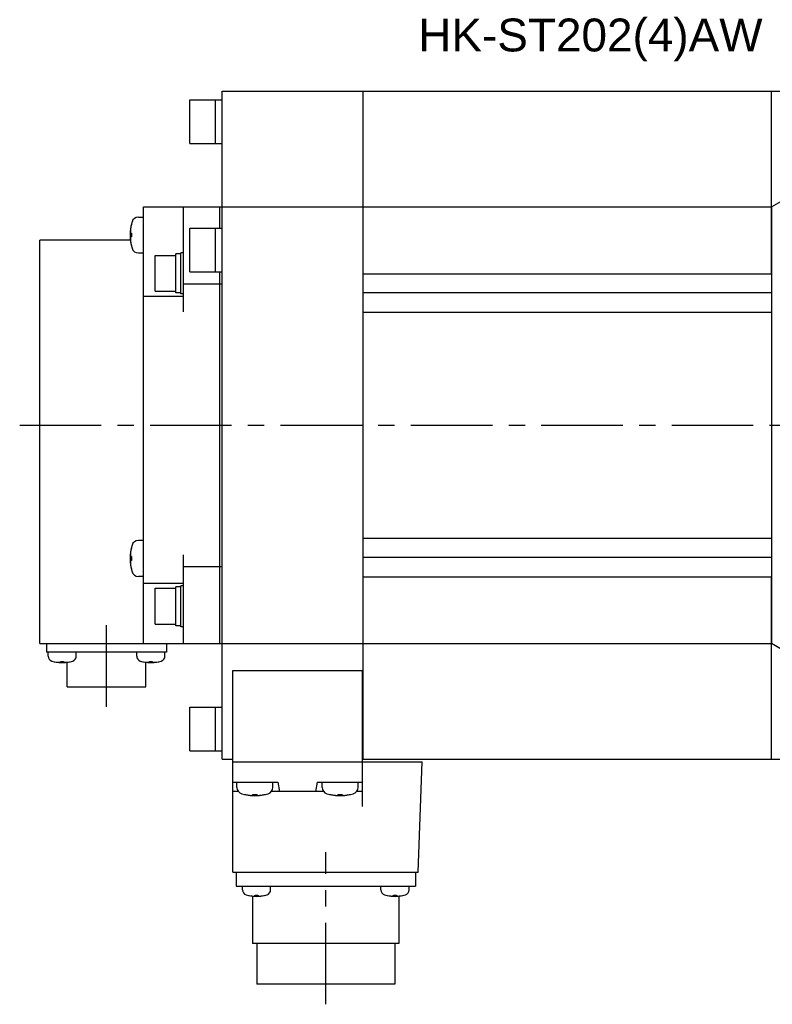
# Model space of a CAD drawing. Header units: millimetres. Extents: x 110 to 842, y 448 to 647.
# Tile 2 of 4: x 392 to 539, y 448 to 640. Entities that reach past the tile are written whole.
import ezdxf

# ---------------------------------------------------------------- set-up
doc = ezdxf.new("R2010")
doc.units = ezdxf.units.MM
doc.linetypes.add('CENTER', pattern=[50.8, 31.75, -6.35, 6.35, -6.35])
doc.layers.add('CTR', color=2, linetype='CENTER')
doc.layers.add('TEXT', color=5, linetype='Continuous')
doc.styles.get("Standard").update_dxf_attribs({"font": 'arial.ttf'})

msp = doc.modelspace()

# ---------------------------------------------------------------- linework, layer by layer
for p, q in [((431.65, 495.87), (431.65, 625.87)), ((431.65, 625.87), (555.65, 625.87)), ((459.15, 495.87), (459.15, 625.87)), ((538.65, 590.37), (538.65, 625.87)), ((425.35, 615.73), (425.35, 624.23)), ((425.35, 624.23), (431.65, 624.23)), ((430.35, 615.73), (430.35, 624.23)), ((425.35, 615.73), (431.65, 615.73)), ((538.65, 603.37), (543.65, 606.26)), ((416.35, 518.37), (416.35, 603.37)), ((416.35, 603.37), (538.65, 603.37)), ((424.15, 582.94), (424.15, 603.37)), ((431.15, 603.37), (431.15, 599.24)), ((538.65, 603.37), (538.65, 518.37)), ((413.99, 599.95), (413.99, 599.91)), ((415.37, 601.4), (416.35, 601.4)), ((413.85, 598.27), (413.99, 598.27)), ((413.99, 598.27), (413.99, 597.53)), ((425.35, 590.74), (425.35, 599.24)), ((425.35, 599.24), (431.65, 599.24)), ((430.35, 590.74), (430.35, 599.24)), ((396.15, 518.37), (396.15, 596.87)), ((413.81, 596.87), (396.15, 596.87)), ((413.99, 597.53), (413.85, 597.53)), ((413.99, 595.88), (413.99, 595.85)), ((415.37, 594.4), (416.35, 594.4)), ((422.65, 586.64), (422.65, 594.24)), ((423.65, 594.24), (422.65, 594.24)), ((423.65, 586.44), (423.65, 594.44)), ((424.15, 594.44), (423.65, 594.44)), ((418.65, 586.94), (418.65, 593.94)), ((418.65, 593.94), (422.65, 593.94)), ((425.35, 590.74), (431.65, 590.74)), ((431.15, 590.74), (431.15, 518.37)), ((459.15, 590.37), (538.65, 590.37)), ((418.65, 586.94), (422.65, 586.94)), ((423.65, 586.64), (422.65, 586.64)), ((424.15, 588.37), (431.65, 588.37)), ((538.65, 586.62), (459.15, 586.62)), ((424.15, 585.94), (416.35, 585.94)), ((424.15, 586.44), (423.65, 586.44)), ((459.15, 582.87), (538.65, 582.87)), ((538.65, 582.87), (538.65, 538.87)), ((459.15, 538.87), (538.65, 538.87)), ((413.99, 536.99), (413.99, 536.96)), ((416.35, 538.44), (415.37, 538.44)), ((413.85, 535.31), (413.99, 535.31)), ((413.99, 535.31), (413.99, 534.57)), ((424.15, 518.37), (424.15, 535.65)), ((538.65, 535.12), (459.15, 535.12)), ((413.99, 534.57), (413.85, 534.57)), ((413.99, 532.93), (413.99, 532.89)), ((424.15, 533.37), (431.65, 533.37)), ((416.35, 531.44), (415.37, 531.44)), ((459.15, 531.37), (538.65, 531.37)), ((538.65, 495.87), (538.65, 531.37)), ((416.35, 530.13), (424.15, 530.13)), ((418.65, 522.13), (418.65, 529.13)), ((418.65, 529.13), (422.65, 529.13)), ((422.65, 521.83), (422.65, 529.43)), ((423.65, 529.43), (422.65, 529.43)), ((423.65, 521.63), (423.65, 529.63)), ((424.15, 529.63), (423.65, 529.63)), ((418.65, 522.13), (422.65, 522.13)), ((423.65, 521.83), (422.65, 521.83)), ((424.15, 521.63), (423.65, 521.63)), ((396.15, 518.37), (538.65, 518.37)), ((397.45, 518.37), (397.45, 516.67)), ((420.85, 518.37), (420.85, 516.67)), ((543.65, 515.48), (538.65, 518.37)), ((420.85, 516.67), (397.45, 516.67)), ((397.77, 515.93), (397.77, 516.67)), ((403.27, 515.93), (403.27, 516.67)), ((415.03, 515.93), (415.03, 516.67)), ((420.53, 515.93), (420.53, 516.67)), ((398.77, 514.89), (398.79, 514.89)), ((400.24, 514.77), (400.24, 514.89)), ((400.24, 514.89), (400.8, 514.89)), ((400.8, 514.89), (400.8, 514.77)), ((401.5, 509.97), (401.5, 514.75)), ((402.25, 514.89), (402.27, 514.89)), ((416.03, 514.89), (416.05, 514.89)), ((416.8, 509.97), (416.8, 514.75)), ((417.5, 514.77), (417.5, 514.89)), ((417.5, 514.89), (418.06, 514.89)), ((418.06, 514.89), (418.06, 514.77)), ((419.51, 514.89), (419.53, 514.89)), ((433.75, 473.87), (433.75, 513.13)), ((433.75, 513.13), (458.95, 513.13)), ((458.95, 513.13), (458.95, 486.68)), ((401.5, 509.97), (416.8, 509.97)), ((425.35, 497.51), (425.35, 506.01)), ((425.35, 506.01), (431.65, 506.01)), ((430.35, 497.51), (430.35, 506.01)), ((425.35, 497.51), (431.65, 497.51)), ((431.65, 495.87), (433.75, 495.87)), ((433.75, 495.37), (470.65, 495.37)), ((458.95, 495.87), (555.65, 495.87)), ((469.85, 473.87), (470.65, 495.37)), ((433.75, 491.37), (442.55, 491.37)), ((434.55, 490.39), (434.55, 491.37)), ((441.55, 490.39), (441.55, 491.37)), ((442.55, 491.37), (442.87, 489.57)), ((450.15, 491.37), (449.83, 489.57)), ((450.15, 491.37), (458.95, 491.37)), ((451.15, 490.39), (451.15, 491.37)), ((458.15, 490.39), (458.15, 491.37)), ((434.85, 489.57), (433.75, 489.57)), ((436, 489.01), (436.04, 489.01)), ((437.68, 488.87), (437.68, 489.01)), ((437.68, 489.01), (438.42, 489.01)), ((438.42, 489.01), (438.42, 488.87)), ((440.07, 489.01), (440.1, 489.01)), ((451.45, 489.57), (441.26, 489.57)), ((452.6, 489.01), (452.64, 489.01)), ((454.28, 488.87), (454.28, 489.01)), ((454.28, 489.01), (455.02, 489.01)), ((455.02, 489.01), (455.02, 488.87)), ((456.67, 489.01), (456.7, 489.01)), ((458.95, 489.57), (457.86, 489.57)), ((433.75, 473.87), (469.85, 473.87)), ((434.4, 473.87), (434.4, 471.17)), ((469.3, 473.87), (469.3, 471.17)), ((434.4, 471.17), (469.3, 471.17)), ((435.62, 470.43), (435.62, 471.17)), ((441.12, 470.43), (441.12, 471.17)), ((462.59, 470.43), (462.59, 471.17)), ((468.09, 470.43), (468.09, 471.17)), ((436.62, 469.39), (436.64, 469.39)), ((437.6, 469.21), (437.6, 459.97)), ((438.09, 469.27), (438.09, 469.39)), ((438.09, 469.39), (438.65, 469.39)), ((438.65, 469.39), (438.65, 469.27)), ((440.09, 469.39), (440.12, 469.39)), ((463.59, 469.39), (463.61, 469.39)), ((465.06, 469.39), (465.62, 469.39)), ((465.06, 469.27), (465.06, 469.39)), ((465.62, 469.39), (465.62, 469.27)), ((466.1, 469.21), (466.1, 459.97)), ((467.06, 469.39), (467.09, 469.39)), ((466.1, 459.97), (437.6, 459.97)), ((438.4, 459.97), (438.4, 452.07)), ((465.3, 459.97), (465.3, 452.07)), ((465.3, 452.07), (438.4, 452.07))]:
    msp.add_line(p, q)
for centre, radius, start, end in [((422.75, 597.9), 9, 163.3985, 196.6015), ((422.75, 597.9), 8.99, 167.0426, 171.8394), ((415.37, 600.1), 1.3, 90, 163.3985), ((422.75, 597.9), 8.99, 188.1606, 192.9574), ((415.37, 595.7), 1.3, 196.6015, 270), ((422.75, 534.94), 9, 163.3985, 196.6015), ((422.75, 534.94), 8.99, 167.0426, 171.8394), ((415.37, 537.14), 1.3, 90, 163.3985), ((422.75, 534.94), 8.99, 188.1606, 192.9574), ((415.37, 532.74), 1.3, 196.6015, 270), ((398.77, 515.93), 1, 180, 253.0422), ((402.27, 515.93), 1, 286.9578, 0), ((416.03, 515.93), 1, 180, 253.0422), ((419.53, 515.93), 1, 286.9578, 0), ((400.52, 521.67), 7, 253.0422, 286.9578), ((400.52, 521.67), 6.99, 255.7013, 260.3879), ((400.52, 521.67), 6.99, 279.6121, 284.2987), ((417.78, 521.67), 7, 253.0422, 286.9578), ((417.78, 521.67), 6.99, 255.7013, 260.3879), ((417.78, 521.67), 6.99, 279.6121, 284.2987), ((435.85, 490.39), 1.3, 180, 253.3985), ((438.05, 497.77), 9, 253.3985, 286.6015), ((438.05, 497.77), 8.99, 257.0426, 261.8394), ((438.05, 497.77), 8.99, 278.1606, 282.9574), ((440.25, 490.39), 1.3, 286.6015, 0), ((452.45, 490.39), 1.3, 180, 253.3985), ((454.65, 497.77), 9, 253.3985, 286.6015), ((454.65, 497.77), 8.99, 257.0426, 261.8394), ((454.65, 497.77), 8.99, 278.1606, 282.9574), ((456.85, 490.39), 1.3, 286.6015, 0), ((436.62, 470.43), 1, 180, 253.0422), ((440.12, 470.43), 1, 286.9578, 0), ((463.59, 470.43), 1, 180, 253.0422), ((467.09, 470.43), 1, 286.9578, 0), ((438.37, 476.17), 7, 253.0422, 286.9578), ((438.37, 476.17), 6.99, 255.7013, 260.3879), ((438.37, 476.17), 6.99, 279.6121, 284.2987), ((465.34, 476.17), 7, 253.0422, 286.9578), ((465.34, 476.17), 6.99, 255.7013, 260.3879), ((465.34, 476.17), 6.99, 279.6121, 284.2987)]:
    msp.add_arc(centre, radius, start, end)
for points, knots in [([(413.85, 599.17), (413.85, 599.16), (413.85, 599.15), (413.85, 599.13), (413.84, 599.11), (413.84, 599.1), (413.84, 599.1), (413.84, 599.09), (413.84, 599.09), (413.84, 599.09), (413.84, 599.08), (413.84, 599.07), (413.84, 599.06), (413.84, 599.04), (413.83, 599.02), (413.83, 599), (413.83, 598.99), (413.83, 598.99), (413.83, 598.98), (413.83, 598.98), (413.83, 598.98), (413.83, 598.97), (413.83, 598.96), (413.83, 598.95), (413.83, 598.93), (413.83, 598.92), (413.83, 598.92), (413.82, 598.91), (413.82, 598.91), (413.82, 598.9), (413.82, 598.9), (413.82, 598.9), (413.82, 598.9), (413.82, 598.89), (413.82, 598.88), (413.82, 598.87), (413.82, 598.86), (413.82, 598.84), (413.82, 598.82), (413.82, 598.81), (413.82, 598.8), (413.82, 598.8), (413.82, 598.79), (413.82, 598.79), (413.82, 598.79), (413.82, 598.78), (413.81, 598.77), (413.81, 598.75), (413.81, 598.74), (413.81, 598.73), (413.81, 598.72), (413.81, 598.72), (413.81, 598.72), (413.81, 598.71), (413.81, 598.71), (413.81, 598.7), (413.81, 598.69), (413.81, 598.68), (413.81, 598.66), (413.81, 598.63), (413.81, 598.61), (413.81, 598.6)], [0, 0, 0, 0, 0.0625, 0.09375, 0.125, 0.140625, 0.15625, 0.164062, 0.167969, 0.171875, 0.179688, 0.1875, 0.21875, 0.25, 0.28125, 0.3125, 0.320312, 0.328125, 0.332031, 0.335938, 0.34375, 0.359375, 0.375, 0.40625, 0.4375, 0.453125, 0.46875, 0.484375, 0.492188, 0.496094, 0.5, 0.503906, 0.507812, 0.515625, 0.53125, 0.546875, 0.5625, 0.59375, 0.625, 0.640625, 0.65625, 0.664062, 0.667969, 0.671875, 0.679688, 0.6875, 0.71875, 0.75, 0.78125, 0.796875, 0.8125, 0.820312, 0.828125, 0.832031, 0.835938, 0.84375, 0.859375, 0.875, 0.90625, 0.9375, 1, 1, 1, 1]), ([(413.81, 598.6), (413.81, 598.59), (413.81, 598.58), (413.81, 598.57), (413.81, 598.56), (413.81, 598.55), (413.81, 598.55), (413.81, 598.55), (413.81, 598.54), (413.81, 598.53), (413.81, 598.52), (413.81, 598.51), (413.81, 598.5), (413.82, 598.49), (413.82, 598.49), (413.82, 598.48), (413.82, 598.48), (413.82, 598.47), (413.82, 598.47), (413.82, 598.46), (413.82, 598.45), (413.82, 598.45), (413.82, 598.44), (413.82, 598.44), (413.82, 598.44), (413.82, 598.43), (413.82, 598.43), (413.82, 598.42), (413.83, 598.41), (413.83, 598.4), (413.83, 598.39), (413.83, 598.38), (413.83, 598.38), (413.83, 598.38), (413.83, 598.37), (413.83, 598.36), (413.83, 598.36), (413.84, 598.35), (413.84, 598.34), (413.84, 598.33), (413.84, 598.33), (413.84, 598.33), (413.84, 598.32), (413.84, 598.31), (413.84, 598.3), (413.85, 598.29), (413.85, 598.27), (413.85, 598.27)], [0, 0, 0, 0, 0.0625, 0.125, 0.140625, 0.15625, 0.164062, 0.171875, 0.1875, 0.21875, 0.25, 0.28125, 0.3125, 0.328125, 0.335938, 0.34375, 0.359375, 0.375, 0.40625, 0.4375, 0.46875, 0.484375, 0.492188, 0.5, 0.507812, 0.515625, 0.53125, 0.5625, 0.59375, 0.625, 0.640625, 0.65625, 0.664062, 0.671875, 0.6875, 0.71875, 0.75, 0.78125, 0.8125, 0.828125, 0.835938, 0.84375, 0.859375, 0.875, 0.90625, 0.9375, 1, 1, 1, 1]), ([(413.85, 597.53), (413.85, 597.52), (413.85, 597.51), (413.84, 597.49), (413.84, 597.49), (413.84, 597.48), (413.84, 597.48), (413.84, 597.48), (413.84, 597.47), (413.84, 597.46), (413.84, 597.45), (413.83, 597.44), (413.83, 597.43), (413.83, 597.42), (413.83, 597.42), (413.83, 597.41), (413.83, 597.41), (413.83, 597.4), (413.83, 597.4), (413.83, 597.39), (413.83, 597.38), (413.82, 597.37), (413.82, 597.37), (413.82, 597.37), (413.82, 597.37), (413.82, 597.36), (413.82, 597.36), (413.82, 597.35), (413.82, 597.33), (413.82, 597.33), (413.82, 597.32), (413.82, 597.31), (413.82, 597.31), (413.82, 597.31), (413.82, 597.3), (413.81, 597.29), (413.81, 597.28), (413.81, 597.28), (413.81, 597.27), (413.81, 597.26), (413.81, 597.26), (413.81, 597.26), (413.81, 597.25), (413.81, 597.24), (413.81, 597.23), (413.81, 597.21), (413.81, 597.2), (413.81, 597.19)], [0, 0, 0, 0, 0.0625, 0.125, 0.140625, 0.15625, 0.164062, 0.171875, 0.1875, 0.21875, 0.25, 0.28125, 0.3125, 0.328125, 0.335938, 0.34375, 0.359375, 0.375, 0.40625, 0.4375, 0.46875, 0.484375, 0.492188, 0.5, 0.507812, 0.515625, 0.53125, 0.5625, 0.59375, 0.625, 0.640625, 0.65625, 0.664062, 0.671875, 0.6875, 0.71875, 0.75, 0.78125, 0.8125, 0.828125, 0.835938, 0.84375, 0.859375, 0.875, 0.90625, 0.9375, 1, 1, 1, 1]), ([(413.81, 597.19), (413.81, 597.18), (413.81, 597.17), (413.81, 597.15), (413.81, 597.14), (413.81, 597.13), (413.81, 597.12), (413.81, 597.11), (413.81, 597.11), (413.81, 597.11), (413.81, 597.1), (413.81, 597.09), (413.81, 597.08), (413.81, 597.06), (413.81, 597.04), (413.81, 597.02), (413.82, 597.01), (413.82, 597.01), (413.82, 597.01), (413.82, 597), (413.82, 597), (413.82, 596.99), (413.82, 596.98), (413.82, 596.97), (413.82, 596.96), (413.82, 596.95), (413.82, 596.94), (413.82, 596.93), (413.82, 596.93), (413.82, 596.93), (413.82, 596.92), (413.82, 596.92), (413.82, 596.92), (413.82, 596.91), (413.82, 596.9), (413.82, 596.89), (413.83, 596.88), (413.83, 596.86), (413.83, 596.85), (413.83, 596.83), (413.83, 596.82), (413.83, 596.82), (413.83, 596.81), (413.83, 596.81), (413.83, 596.81), (413.83, 596.8), (413.83, 596.79), (413.83, 596.78), (413.84, 596.76), (413.84, 596.75), (413.84, 596.75), (413.84, 596.74), (413.84, 596.74), (413.84, 596.74), (413.84, 596.73), (413.84, 596.73), (413.84, 596.72), (413.84, 596.7), (413.84, 596.68), (413.85, 596.65), (413.85, 596.63), (413.85, 596.62)], [0, 0, 0, 0, 0.0625, 0.09375, 0.125, 0.140625, 0.15625, 0.164062, 0.167969, 0.171875, 0.179688, 0.1875, 0.21875, 0.25, 0.28125, 0.3125, 0.320312, 0.328125, 0.332031, 0.335938, 0.34375, 0.359375, 0.375, 0.40625, 0.4375, 0.453125, 0.46875, 0.484375, 0.492188, 0.496094, 0.5, 0.503906, 0.507812, 0.515625, 0.53125, 0.546875, 0.5625, 0.59375, 0.625, 0.640625, 0.65625, 0.664062, 0.667969, 0.671875, 0.679688, 0.6875, 0.71875, 0.75, 0.78125, 0.796875, 0.8125, 0.820312, 0.828125, 0.832031, 0.835938, 0.84375, 0.859375, 0.875, 0.90625, 0.9375, 1, 1, 1, 1]), ([(413.85, 536.22), (413.85, 536.21), (413.85, 536.2), (413.85, 536.17), (413.84, 536.16), (413.84, 536.15), (413.84, 536.15), (413.84, 536.14), (413.84, 536.14), (413.84, 536.14), (413.84, 536.13), (413.84, 536.12), (413.84, 536.11), (413.84, 536.09), (413.83, 536.07), (413.83, 536.05), (413.83, 536.04), (413.83, 536.04), (413.83, 536.03), (413.83, 536.03), (413.83, 536.03), (413.83, 536.02), (413.83, 536.01), (413.83, 536), (413.83, 535.98), (413.83, 535.97), (413.83, 535.97), (413.82, 535.96), (413.82, 535.96), (413.82, 535.95), (413.82, 535.95), (413.82, 535.95), (413.82, 535.94), (413.82, 535.94), (413.82, 535.93), (413.82, 535.92), (413.82, 535.91), (413.82, 535.89), (413.82, 535.87), (413.82, 535.86), (413.82, 535.85), (413.82, 535.85), (413.82, 535.84), (413.82, 535.84), (413.82, 535.84), (413.82, 535.83), (413.81, 535.82), (413.81, 535.8), (413.81, 535.79), (413.81, 535.78), (413.81, 535.77), (413.81, 535.77), (413.81, 535.76), (413.81, 535.76), (413.81, 535.76), (413.81, 535.75), (413.81, 535.74), (413.81, 535.73), (413.81, 535.71), (413.81, 535.68), (413.81, 535.66), (413.81, 535.65)], [0, 0, 0, 0, 0.0625, 0.09375, 0.125, 0.140625, 0.15625, 0.164062, 0.167969, 0.171875, 0.179688, 0.1875, 0.21875, 0.25, 0.28125, 0.3125, 0.320312, 0.328125, 0.332031, 0.335938, 0.34375, 0.359375, 0.375, 0.40625, 0.4375, 0.453125, 0.46875, 0.484375, 0.492188, 0.496094, 0.5, 0.503906, 0.507812, 0.515625, 0.53125, 0.546875, 0.5625, 0.59375, 0.625, 0.640625, 0.65625, 0.664062, 0.667969, 0.671875, 0.679688, 0.6875, 0.71875, 0.75, 0.78125, 0.796875, 0.8125, 0.820312, 0.828125, 0.832031, 0.835938, 0.84375, 0.859375, 0.875, 0.90625, 0.9375, 1, 1, 1, 1]), ([(413.81, 535.65), (413.81, 535.64), (413.81, 535.63), (413.81, 535.61), (413.81, 535.61), (413.81, 535.6), (413.81, 535.6), (413.81, 535.6), (413.81, 535.59), (413.81, 535.58), (413.81, 535.57), (413.81, 535.56), (413.81, 535.55), (413.82, 535.54), (413.82, 535.54), (413.82, 535.53), (413.82, 535.53), (413.82, 535.52), (413.82, 535.52), (413.82, 535.51), (413.82, 535.5), (413.82, 535.49), (413.82, 535.49), (413.82, 535.49), (413.82, 535.49), (413.82, 535.48), (413.82, 535.48), (413.82, 535.47), (413.83, 535.45), (413.83, 535.44), (413.83, 535.44), (413.83, 535.43), (413.83, 535.43), (413.83, 535.43), (413.83, 535.42), (413.83, 535.41), (413.83, 535.4), (413.84, 535.4), (413.84, 535.39), (413.84, 535.38), (413.84, 535.38), (413.84, 535.38), (413.84, 535.37), (413.84, 535.36), (413.84, 535.35), (413.85, 535.33), (413.85, 535.32), (413.85, 535.31)], [0, 0, 0, 0, 0.0625, 0.125, 0.140625, 0.15625, 0.164062, 0.171875, 0.1875, 0.21875, 0.25, 0.28125, 0.3125, 0.328125, 0.335938, 0.34375, 0.359375, 0.375, 0.40625, 0.4375, 0.46875, 0.484375, 0.492188, 0.5, 0.507812, 0.515625, 0.53125, 0.5625, 0.59375, 0.625, 0.640625, 0.65625, 0.664062, 0.671875, 0.6875, 0.71875, 0.75, 0.78125, 0.8125, 0.828125, 0.835938, 0.84375, 0.859375, 0.875, 0.90625, 0.9375, 1, 1, 1, 1]), ([(413.85, 534.57), (413.85, 534.57), (413.85, 534.56), (413.84, 534.54), (413.84, 534.53), (413.84, 534.53), (413.84, 534.53), (413.84, 534.52), (413.84, 534.52), (413.84, 534.51), (413.84, 534.5), (413.83, 534.48), (413.83, 534.47), (413.83, 534.47), (413.83, 534.46), (413.83, 534.46), (413.83, 534.46), (413.83, 534.45), (413.83, 534.44), (413.83, 534.44), (413.83, 534.43), (413.82, 534.42), (413.82, 534.42), (413.82, 534.42), (413.82, 534.42), (413.82, 534.41), (413.82, 534.4), (413.82, 534.4), (413.82, 534.38), (413.82, 534.37), (413.82, 534.37), (413.82, 534.36), (413.82, 534.36), (413.82, 534.35), (413.82, 534.35), (413.81, 534.34), (413.81, 534.33), (413.81, 534.32), (413.81, 534.32), (413.81, 534.31), (413.81, 534.31), (413.81, 534.3), (413.81, 534.3), (413.81, 534.29), (413.81, 534.28), (413.81, 534.26), (413.81, 534.25), (413.81, 534.24)], [0, 0, 0, 0, 0.0625, 0.125, 0.140625, 0.15625, 0.164062, 0.171875, 0.1875, 0.21875, 0.25, 0.28125, 0.3125, 0.328125, 0.335938, 0.34375, 0.359375, 0.375, 0.40625, 0.4375, 0.46875, 0.484375, 0.492188, 0.5, 0.507812, 0.515625, 0.53125, 0.5625, 0.59375, 0.625, 0.640625, 0.65625, 0.664062, 0.671875, 0.6875, 0.71875, 0.75, 0.78125, 0.8125, 0.828125, 0.835938, 0.84375, 0.859375, 0.875, 0.90625, 0.9375, 1, 1, 1, 1]), ([(413.81, 534.24), (413.81, 534.23), (413.81, 534.22), (413.81, 534.2), (413.81, 534.18), (413.81, 534.17), (413.81, 534.17), (413.81, 534.16), (413.81, 534.16), (413.81, 534.16), (413.81, 534.15), (413.81, 534.14), (413.81, 534.13), (413.81, 534.11), (413.81, 534.09), (413.81, 534.07), (413.82, 534.06), (413.82, 534.06), (413.82, 534.05), (413.82, 534.05), (413.82, 534.05), (413.82, 534.04), (413.82, 534.03), (413.82, 534.02), (413.82, 534.01), (413.82, 533.99), (413.82, 533.99), (413.82, 533.98), (413.82, 533.98), (413.82, 533.97), (413.82, 533.97), (413.82, 533.97), (413.82, 533.97), (413.82, 533.96), (413.82, 533.95), (413.82, 533.94), (413.83, 533.93), (413.83, 533.91), (413.83, 533.89), (413.83, 533.88), (413.83, 533.87), (413.83, 533.87), (413.83, 533.86), (413.83, 533.86), (413.83, 533.86), (413.83, 533.85), (413.83, 533.84), (413.83, 533.82), (413.84, 533.81), (413.84, 533.8), (413.84, 533.79), (413.84, 533.79), (413.84, 533.79), (413.84, 533.78), (413.84, 533.78), (413.84, 533.77), (413.84, 533.77), (413.84, 533.75), (413.84, 533.73), (413.85, 533.7), (413.85, 533.68), (413.85, 533.67)], [0, 0, 0, 0, 0.0625, 0.09375, 0.125, 0.140625, 0.15625, 0.164062, 0.167969, 0.171875, 0.179688, 0.1875, 0.21875, 0.25, 0.28125, 0.3125, 0.320312, 0.328125, 0.332031, 0.335938, 0.34375, 0.359375, 0.375, 0.40625, 0.4375, 0.453125, 0.46875, 0.484375, 0.492188, 0.496094, 0.5, 0.503906, 0.507812, 0.515625, 0.53125, 0.546875, 0.5625, 0.59375, 0.625, 0.640625, 0.65625, 0.664062, 0.667969, 0.671875, 0.679688, 0.6875, 0.71875, 0.75, 0.78125, 0.796875, 0.8125, 0.820312, 0.828125, 0.832031, 0.835938, 0.84375, 0.859375, 0.875, 0.90625, 0.9375, 1, 1, 1, 1]), ([(399.35, 514.77), (399.38, 514.77), (399.41, 514.77), (399.44, 514.76), (399.46, 514.76), (399.48, 514.76), (399.5, 514.75), (399.51, 514.75), (399.52, 514.75), (399.52, 514.75), (399.53, 514.75), (399.54, 514.75), (399.55, 514.75), (399.57, 514.75), (399.59, 514.74), (399.6, 514.74), (399.61, 514.74), (399.62, 514.74), (399.63, 514.74), (399.63, 514.74), (399.64, 514.74), (399.64, 514.74), (399.66, 514.74), (399.67, 514.74), (399.69, 514.74), (399.7, 514.73), (399.7, 514.73), (399.71, 514.73), (399.71, 514.73), (399.73, 514.73), (399.74, 514.73), (399.76, 514.73), (399.78, 514.73), (399.8, 514.73), (399.82, 514.73), (399.86, 514.72), (399.89, 514.72), (399.92, 514.72)], [0, 0, 0, 0, 0.125, 0.1875, 0.21875, 0.25, 0.28125, 0.3125, 0.328125, 0.335938, 0.34375, 0.359375, 0.375, 0.40625, 0.4375, 0.46875, 0.484375, 0.492188, 0.5, 0.507812, 0.515625, 0.53125, 0.5625, 0.59375, 0.625, 0.640625, 0.65625, 0.664062, 0.671875, 0.6875, 0.71875, 0.75, 0.78125, 0.8125, 0.84375, 0.875, 1, 1, 1, 1]), ([(399.92, 514.72), (399.93, 514.72), (399.95, 514.72), (399.97, 514.73), (399.99, 514.73), (400, 514.73), (400.01, 514.73), (400.01, 514.73), (400.02, 514.73), (400.02, 514.73), (400.02, 514.73), (400.03, 514.73), (400.04, 514.73), (400.05, 514.74), (400.06, 514.74), (400.07, 514.74), (400.08, 514.74), (400.08, 514.74), (400.09, 514.74), (400.09, 514.74), (400.1, 514.74), (400.11, 514.75), (400.12, 514.75), (400.12, 514.75), (400.12, 514.75), (400.13, 514.75), (400.13, 514.75), (400.14, 514.75), (400.16, 514.75), (400.18, 514.76), (400.21, 514.76), (400.23, 514.77), (400.24, 514.77)], [0, 0, 0, 0, 0.125, 0.1875, 0.25, 0.28125, 0.3125, 0.328125, 0.335938, 0.34375, 0.359375, 0.375, 0.40625, 0.4375, 0.46875, 0.484375, 0.5, 0.515625, 0.53125, 0.5625, 0.59375, 0.625, 0.640625, 0.65625, 0.664062, 0.671875, 0.6875, 0.71875, 0.75, 0.8125, 0.875, 1, 1, 1, 1]), ([(400.8, 514.77), (400.81, 514.77), (400.83, 514.77), (400.86, 514.76), (400.87, 514.76), (400.88, 514.75), (400.89, 514.75), (400.9, 514.75), (400.9, 514.75), (400.9, 514.75), (400.91, 514.75), (400.92, 514.75), (400.92, 514.75), (400.94, 514.74), (400.95, 514.74), (400.95, 514.74), (400.96, 514.74), (400.96, 514.74), (400.97, 514.74), (400.98, 514.74), (400.99, 514.74), (400.99, 514.74), (401, 514.73), (401, 514.73), (401.01, 514.73), (401.01, 514.73), (401.02, 514.73), (401.03, 514.73), (401.04, 514.73), (401.06, 514.73), (401.09, 514.72), (401.11, 514.72), (401.13, 514.72)], [0, 0, 0, 0, 0.125, 0.1875, 0.25, 0.28125, 0.3125, 0.328125, 0.335938, 0.34375, 0.359375, 0.375, 0.40625, 0.4375, 0.46875, 0.484375, 0.5, 0.515625, 0.53125, 0.5625, 0.59375, 0.625, 0.640625, 0.65625, 0.664062, 0.671875, 0.6875, 0.71875, 0.75, 0.8125, 0.875, 1, 1, 1, 1]), ([(401.13, 514.72), (401.15, 514.72), (401.18, 514.72), (401.22, 514.73), (401.24, 514.73), (401.25, 514.73), (401.27, 514.73), (401.28, 514.73), (401.29, 514.73), (401.3, 514.73), (401.3, 514.73), (401.31, 514.73), (401.32, 514.73), (401.34, 514.73), (401.36, 514.74), (401.38, 514.74), (401.39, 514.74), (401.39, 514.74), (401.4, 514.74), (401.4, 514.74), (401.41, 514.74), (401.42, 514.74), (401.43, 514.74), (401.45, 514.74), (401.46, 514.75), (401.47, 514.75), (401.48, 514.75), (401.48, 514.75), (401.49, 514.75), (401.5, 514.75), (401.52, 514.75), (401.54, 514.75), (401.56, 514.76), (401.57, 514.76), (401.59, 514.76), (401.63, 514.77), (401.66, 514.77), (401.69, 514.77)], [0, 0, 0, 0, 0.125, 0.1875, 0.21875, 0.25, 0.28125, 0.3125, 0.328125, 0.335938, 0.34375, 0.359375, 0.375, 0.40625, 0.4375, 0.46875, 0.484375, 0.492188, 0.5, 0.507812, 0.515625, 0.53125, 0.5625, 0.59375, 0.625, 0.640625, 0.65625, 0.664062, 0.671875, 0.6875, 0.71875, 0.75, 0.78125, 0.8125, 0.84375, 0.875, 1, 1, 1, 1]), ([(416.61, 514.77), (416.64, 514.77), (416.67, 514.77), (416.7, 514.76), (416.72, 514.76), (416.74, 514.76), (416.76, 514.75), (416.77, 514.75), (416.78, 514.75), (416.78, 514.75), (416.79, 514.75), (416.8, 514.75), (416.81, 514.75), (416.83, 514.75), (416.85, 514.74), (416.86, 514.74), (416.87, 514.74), (416.88, 514.74), (416.89, 514.74), (416.89, 514.74), (416.9, 514.74), (416.9, 514.74), (416.92, 514.74), (416.93, 514.74), (416.95, 514.74), (416.96, 514.73), (416.96, 514.73), (416.97, 514.73), (416.97, 514.73), (416.99, 514.73), (417, 514.73), (417.02, 514.73), (417.04, 514.73), (417.06, 514.73), (417.08, 514.73), (417.12, 514.72), (417.15, 514.72), (417.18, 514.72)], [0, 0, 0, 0, 0.125, 0.1875, 0.21875, 0.25, 0.28125, 0.3125, 0.328125, 0.335938, 0.34375, 0.359375, 0.375, 0.40625, 0.4375, 0.46875, 0.484375, 0.492188, 0.5, 0.507812, 0.515625, 0.53125, 0.5625, 0.59375, 0.625, 0.640625, 0.65625, 0.664062, 0.671875, 0.6875, 0.71875, 0.75, 0.78125, 0.8125, 0.84375, 0.875, 1, 1, 1, 1]), ([(417.18, 514.72), (417.19, 514.72), (417.21, 514.72), (417.23, 514.73), (417.25, 514.73), (417.26, 514.73), (417.27, 514.73), (417.27, 514.73), (417.28, 514.73), (417.28, 514.73), (417.28, 514.73), (417.29, 514.73), (417.3, 514.73), (417.31, 514.74), (417.32, 514.74), (417.33, 514.74), (417.34, 514.74), (417.34, 514.74), (417.35, 514.74), (417.35, 514.74), (417.36, 514.74), (417.37, 514.75), (417.38, 514.75), (417.38, 514.75), (417.38, 514.75), (417.39, 514.75), (417.39, 514.75), (417.4, 514.75), (417.42, 514.75), (417.44, 514.76), (417.47, 514.76), (417.49, 514.77), (417.5, 514.77)], [0, 0, 0, 0, 0.125, 0.1875, 0.25, 0.28125, 0.3125, 0.328125, 0.335938, 0.34375, 0.359375, 0.375, 0.40625, 0.4375, 0.46875, 0.484375, 0.5, 0.515625, 0.53125, 0.5625, 0.59375, 0.625, 0.640625, 0.65625, 0.664062, 0.671875, 0.6875, 0.71875, 0.75, 0.8125, 0.875, 1, 1, 1, 1]), ([(418.06, 514.77), (418.07, 514.77), (418.09, 514.77), (418.12, 514.76), (418.13, 514.76), (418.14, 514.75), (418.15, 514.75), (418.16, 514.75), (418.16, 514.75), (418.16, 514.75), (418.17, 514.75), (418.18, 514.75), (418.18, 514.75), (418.2, 514.74), (418.21, 514.74), (418.21, 514.74), (418.22, 514.74), (418.22, 514.74), (418.23, 514.74), (418.24, 514.74), (418.25, 514.74), (418.25, 514.74), (418.26, 514.73), (418.26, 514.73), (418.27, 514.73), (418.27, 514.73), (418.28, 514.73), (418.29, 514.73), (418.3, 514.73), (418.32, 514.73), (418.35, 514.72), (418.37, 514.72), (418.39, 514.72)], [0, 0, 0, 0, 0.125, 0.1875, 0.25, 0.28125, 0.3125, 0.328125, 0.335938, 0.34375, 0.359375, 0.375, 0.40625, 0.4375, 0.46875, 0.484375, 0.5, 0.515625, 0.53125, 0.5625, 0.59375, 0.625, 0.640625, 0.65625, 0.664062, 0.671875, 0.6875, 0.71875, 0.75, 0.8125, 0.875, 1, 1, 1, 1]), ([(418.39, 514.72), (418.41, 514.72), (418.44, 514.72), (418.48, 514.73), (418.5, 514.73), (418.51, 514.73), (418.53, 514.73), (418.54, 514.73), (418.55, 514.73), (418.56, 514.73), (418.56, 514.73), (418.57, 514.73), (418.58, 514.73), (418.6, 514.73), (418.62, 514.74), (418.64, 514.74), (418.65, 514.74), (418.65, 514.74), (418.66, 514.74), (418.66, 514.74), (418.67, 514.74), (418.68, 514.74), (418.69, 514.74), (418.71, 514.74), (418.72, 514.75), (418.73, 514.75), (418.74, 514.75), (418.74, 514.75), (418.75, 514.75), (418.76, 514.75), (418.78, 514.75), (418.8, 514.75), (418.82, 514.76), (418.83, 514.76), (418.85, 514.76), (418.89, 514.77), (418.92, 514.77), (418.95, 514.77)], [0, 0, 0, 0, 0.125, 0.1875, 0.21875, 0.25, 0.28125, 0.3125, 0.328125, 0.335938, 0.34375, 0.359375, 0.375, 0.40625, 0.4375, 0.46875, 0.484375, 0.492188, 0.5, 0.507812, 0.515625, 0.53125, 0.5625, 0.59375, 0.625, 0.640625, 0.65625, 0.664062, 0.671875, 0.6875, 0.71875, 0.75, 0.78125, 0.8125, 0.84375, 0.875, 1, 1, 1, 1]), ([(436.78, 488.87), (436.79, 488.87), (436.8, 488.87), (436.82, 488.86), (436.83, 488.86), (436.84, 488.86), (436.85, 488.86), (436.85, 488.86), (436.86, 488.86), (436.86, 488.86), (436.86, 488.86), (436.88, 488.86), (436.89, 488.86), (436.91, 488.85), (436.93, 488.85), (436.95, 488.85), (436.96, 488.85), (436.96, 488.85), (436.96, 488.85), (436.97, 488.85), (436.97, 488.85), (436.98, 488.85), (436.99, 488.85), (437, 488.85), (437.01, 488.84), (437.02, 488.84), (437.03, 488.84), (437.04, 488.84), (437.04, 488.84), (437.04, 488.84), (437.05, 488.84), (437.05, 488.84), (437.05, 488.84), (437.06, 488.84), (437.07, 488.84), (437.08, 488.84), (437.09, 488.84), (437.11, 488.84), (437.12, 488.84), (437.14, 488.84), (437.14, 488.83), (437.15, 488.83), (437.15, 488.83), (437.16, 488.83), (437.16, 488.83), (437.17, 488.83), (437.18, 488.83), (437.19, 488.83), (437.21, 488.83), (437.22, 488.83), (437.22, 488.83), (437.23, 488.83), (437.23, 488.83), (437.23, 488.83), (437.24, 488.83), (437.24, 488.83), (437.25, 488.83), (437.27, 488.83), (437.29, 488.83), (437.31, 488.83), (437.34, 488.83), (437.35, 488.82)], [0, 0, 0, 0, 0.0625, 0.09375, 0.125, 0.140625, 0.15625, 0.164062, 0.167969, 0.171875, 0.179688, 0.1875, 0.21875, 0.25, 0.28125, 0.3125, 0.320312, 0.328125, 0.332031, 0.335938, 0.34375, 0.359375, 0.375, 0.40625, 0.4375, 0.453125, 0.46875, 0.484375, 0.492188, 0.496094, 0.5, 0.503906, 0.507812, 0.515625, 0.53125, 0.546875, 0.5625, 0.59375, 0.625, 0.640625, 0.65625, 0.664062, 0.667969, 0.671875, 0.679688, 0.6875, 0.71875, 0.75, 0.78125, 0.796875, 0.8125, 0.820312, 0.828125, 0.832031, 0.835938, 0.84375, 0.859375, 0.875, 0.90625, 0.9375, 1, 1, 1, 1]), ([(437.35, 488.82), (437.36, 488.82), (437.37, 488.83), (437.38, 488.83), (437.39, 488.83), (437.39, 488.83), (437.4, 488.83), (437.4, 488.83), (437.41, 488.83), (437.42, 488.83), (437.43, 488.83), (437.44, 488.83), (437.45, 488.83), (437.46, 488.83), (437.46, 488.83), (437.46, 488.83), (437.47, 488.83), (437.47, 488.83), (437.48, 488.84), (437.49, 488.84), (437.5, 488.84), (437.5, 488.84), (437.5, 488.84), (437.51, 488.84), (437.51, 488.84), (437.51, 488.84), (437.52, 488.84), (437.53, 488.84), (437.54, 488.84), (437.55, 488.85), (437.56, 488.85), (437.56, 488.85), (437.57, 488.85), (437.57, 488.85), (437.58, 488.85), (437.58, 488.85), (437.59, 488.85), (437.6, 488.85), (437.61, 488.85), (437.61, 488.86), (437.62, 488.86), (437.62, 488.86), (437.63, 488.86), (437.63, 488.86), (437.64, 488.86), (437.66, 488.86), (437.67, 488.87), (437.68, 488.87)], [0, 0, 0, 0, 0.0625, 0.125, 0.140625, 0.15625, 0.164062, 0.171875, 0.1875, 0.21875, 0.25, 0.28125, 0.3125, 0.328125, 0.335938, 0.34375, 0.359375, 0.375, 0.40625, 0.4375, 0.46875, 0.484375, 0.492188, 0.5, 0.507812, 0.515625, 0.53125, 0.5625, 0.59375, 0.625, 0.640625, 0.65625, 0.664062, 0.671875, 0.6875, 0.71875, 0.75, 0.78125, 0.8125, 0.828125, 0.835938, 0.84375, 0.859375, 0.875, 0.90625, 0.9375, 1, 1, 1, 1]), ([(438.42, 488.87), (438.43, 488.87), (438.44, 488.86), (438.45, 488.86), (438.46, 488.86), (438.47, 488.86), (438.47, 488.86), (438.47, 488.86), (438.48, 488.86), (438.49, 488.86), (438.5, 488.85), (438.51, 488.85), (438.52, 488.85), (438.53, 488.85), (438.53, 488.85), (438.53, 488.85), (438.54, 488.85), (438.54, 488.85), (438.55, 488.85), (438.56, 488.84), (438.57, 488.84), (438.57, 488.84), (438.58, 488.84), (438.58, 488.84), (438.58, 488.84), (438.58, 488.84), (438.59, 488.84), (438.6, 488.84), (438.61, 488.84), (438.62, 488.84), (438.63, 488.84), (438.63, 488.83), (438.64, 488.83), (438.64, 488.83), (438.65, 488.83), (438.65, 488.83), (438.66, 488.83), (438.67, 488.83), (438.68, 488.83), (438.68, 488.83), (438.69, 488.83), (438.69, 488.83), (438.7, 488.83), (438.71, 488.83), (438.72, 488.83), (438.73, 488.83), (438.75, 488.83), (438.75, 488.82)], [0, 0, 0, 0, 0.0625, 0.125, 0.140625, 0.15625, 0.164062, 0.171875, 0.1875, 0.21875, 0.25, 0.28125, 0.3125, 0.328125, 0.335938, 0.34375, 0.359375, 0.375, 0.40625, 0.4375, 0.46875, 0.484375, 0.492188, 0.5, 0.507812, 0.515625, 0.53125, 0.5625, 0.59375, 0.625, 0.640625, 0.65625, 0.664062, 0.671875, 0.6875, 0.71875, 0.75, 0.78125, 0.8125, 0.828125, 0.835938, 0.84375, 0.859375, 0.875, 0.90625, 0.9375, 1, 1, 1, 1]), ([(438.75, 488.82), (438.76, 488.82), (438.78, 488.83), (438.8, 488.83), (438.81, 488.83), (438.82, 488.83), (438.83, 488.83), (438.83, 488.83), (438.84, 488.83), (438.84, 488.83), (438.84, 488.83), (438.85, 488.83), (438.87, 488.83), (438.89, 488.83), (438.91, 488.83), (438.92, 488.83), (438.93, 488.83), (438.94, 488.83), (438.94, 488.83), (438.94, 488.83), (438.95, 488.83), (438.96, 488.83), (438.97, 488.83), (438.98, 488.84), (438.99, 488.84), (439, 488.84), (439.01, 488.84), (439.02, 488.84), (439.02, 488.84), (439.02, 488.84), (439.02, 488.84), (439.03, 488.84), (439.03, 488.84), (439.04, 488.84), (439.04, 488.84), (439.05, 488.84), (439.07, 488.84), (439.08, 488.84), (439.1, 488.85), (439.12, 488.85), (439.12, 488.85), (439.13, 488.85), (439.13, 488.85), (439.14, 488.85), (439.14, 488.85), (439.15, 488.85), (439.16, 488.85), (439.17, 488.85), (439.19, 488.85), (439.2, 488.85), (439.2, 488.85), (439.21, 488.85), (439.21, 488.86), (439.21, 488.86), (439.22, 488.86), (439.22, 488.86), (439.23, 488.86), (439.25, 488.86), (439.26, 488.86), (439.29, 488.86), (439.31, 488.87), (439.33, 488.87)], [0, 0, 0, 0, 0.0625, 0.09375, 0.125, 0.140625, 0.15625, 0.164062, 0.167969, 0.171875, 0.179688, 0.1875, 0.21875, 0.25, 0.28125, 0.3125, 0.320312, 0.328125, 0.332031, 0.335938, 0.34375, 0.359375, 0.375, 0.40625, 0.4375, 0.453125, 0.46875, 0.484375, 0.492188, 0.496094, 0.5, 0.503906, 0.507812, 0.515625, 0.53125, 0.546875, 0.5625, 0.59375, 0.625, 0.640625, 0.65625, 0.664062, 0.667969, 0.671875, 0.679688, 0.6875, 0.71875, 0.75, 0.78125, 0.796875, 0.8125, 0.820312, 0.828125, 0.832031, 0.835938, 0.84375, 0.859375, 0.875, 0.90625, 0.9375, 1, 1, 1, 1]), ([(453.38, 488.87), (453.39, 488.87), (453.4, 488.87), (453.42, 488.86), (453.43, 488.86), (453.44, 488.86), (453.45, 488.86), (453.45, 488.86), (453.46, 488.86), (453.46, 488.86), (453.46, 488.86), (453.48, 488.86), (453.49, 488.86), (453.51, 488.85), (453.53, 488.85), (453.55, 488.85), (453.56, 488.85), (453.56, 488.85), (453.56, 488.85), (453.57, 488.85), (453.57, 488.85), (453.58, 488.85), (453.59, 488.85), (453.6, 488.85), (453.61, 488.84), (453.62, 488.84), (453.63, 488.84), (453.64, 488.84), (453.64, 488.84), (453.64, 488.84), (453.65, 488.84), (453.65, 488.84), (453.65, 488.84), (453.66, 488.84), (453.67, 488.84), (453.68, 488.84), (453.69, 488.84), (453.71, 488.84), (453.72, 488.84), (453.74, 488.84), (453.74, 488.83), (453.75, 488.83), (453.75, 488.83), (453.76, 488.83), (453.76, 488.83), (453.77, 488.83), (453.78, 488.83), (453.79, 488.83), (453.81, 488.83), (453.82, 488.83), (453.82, 488.83), (453.83, 488.83), (453.83, 488.83), (453.83, 488.83), (453.84, 488.83), (453.84, 488.83), (453.85, 488.83), (453.87, 488.83), (453.89, 488.83), (453.91, 488.83), (453.94, 488.83), (453.95, 488.82)], [0, 0, 0, 0, 0.0625, 0.09375, 0.125, 0.140625, 0.15625, 0.164062, 0.167969, 0.171875, 0.179688, 0.1875, 0.21875, 0.25, 0.28125, 0.3125, 0.320312, 0.328125, 0.332031, 0.335938, 0.34375, 0.359375, 0.375, 0.40625, 0.4375, 0.453125, 0.46875, 0.484375, 0.492188, 0.496094, 0.5, 0.503906, 0.507812, 0.515625, 0.53125, 0.546875, 0.5625, 0.59375, 0.625, 0.640625, 0.65625, 0.664062, 0.667969, 0.671875, 0.679688, 0.6875, 0.71875, 0.75, 0.78125, 0.796875, 0.8125, 0.820312, 0.828125, 0.832031, 0.835938, 0.84375, 0.859375, 0.875, 0.90625, 0.9375, 1, 1, 1, 1]), ([(453.95, 488.82), (453.96, 488.82), (453.97, 488.83), (453.98, 488.83), (453.99, 488.83), (453.99, 488.83), (454, 488.83), (454, 488.83), (454.01, 488.83), (454.02, 488.83), (454.03, 488.83), (454.04, 488.83), (454.05, 488.83), (454.06, 488.83), (454.06, 488.83), (454.06, 488.83), (454.07, 488.83), (454.07, 488.83), (454.08, 488.84), (454.09, 488.84), (454.1, 488.84), (454.1, 488.84), (454.1, 488.84), (454.11, 488.84), (454.11, 488.84), (454.11, 488.84), (454.12, 488.84), (454.13, 488.84), (454.14, 488.84), (454.15, 488.85), (454.16, 488.85), (454.16, 488.85), (454.17, 488.85), (454.17, 488.85), (454.18, 488.85), (454.18, 488.85), (454.19, 488.85), (454.2, 488.85), (454.21, 488.85), (454.21, 488.86), (454.22, 488.86), (454.22, 488.86), (454.23, 488.86), (454.23, 488.86), (454.24, 488.86), (454.26, 488.86), (454.27, 488.87), (454.28, 488.87)], [0, 0, 0, 0, 0.0625, 0.125, 0.140625, 0.15625, 0.164062, 0.171875, 0.1875, 0.21875, 0.25, 0.28125, 0.3125, 0.328125, 0.335938, 0.34375, 0.359375, 0.375, 0.40625, 0.4375, 0.46875, 0.484375, 0.492188, 0.5, 0.507812, 0.515625, 0.53125, 0.5625, 0.59375, 0.625, 0.640625, 0.65625, 0.664062, 0.671875, 0.6875, 0.71875, 0.75, 0.78125, 0.8125, 0.828125, 0.835938, 0.84375, 0.859375, 0.875, 0.90625, 0.9375, 1, 1, 1, 1]), ([(455.02, 488.87), (455.03, 488.87), (455.04, 488.86), (455.05, 488.86), (455.06, 488.86), (455.07, 488.86), (455.07, 488.86), (455.07, 488.86), (455.08, 488.86), (455.09, 488.86), (455.1, 488.85), (455.11, 488.85), (455.12, 488.85), (455.13, 488.85), (455.13, 488.85), (455.13, 488.85), (455.14, 488.85), (455.14, 488.85), (455.15, 488.85), (455.16, 488.84), (455.17, 488.84), (455.17, 488.84), (455.18, 488.84), (455.18, 488.84), (455.18, 488.84), (455.18, 488.84), (455.19, 488.84), (455.2, 488.84), (455.21, 488.84), (455.22, 488.84), (455.23, 488.84), (455.23, 488.83), (455.24, 488.83), (455.24, 488.83), (455.25, 488.83), (455.25, 488.83), (455.26, 488.83), (455.27, 488.83), (455.28, 488.83), (455.28, 488.83), (455.29, 488.83), (455.29, 488.83), (455.3, 488.83), (455.31, 488.83), (455.32, 488.83), (455.33, 488.83), (455.35, 488.83), (455.35, 488.82)], [0, 0, 0, 0, 0.0625, 0.125, 0.140625, 0.15625, 0.164062, 0.171875, 0.1875, 0.21875, 0.25, 0.28125, 0.3125, 0.328125, 0.335938, 0.34375, 0.359375, 0.375, 0.40625, 0.4375, 0.46875, 0.484375, 0.492188, 0.5, 0.507812, 0.515625, 0.53125, 0.5625, 0.59375, 0.625, 0.640625, 0.65625, 0.664062, 0.671875, 0.6875, 0.71875, 0.75, 0.78125, 0.8125, 0.828125, 0.835938, 0.84375, 0.859375, 0.875, 0.90625, 0.9375, 1, 1, 1, 1]), ([(455.35, 488.82), (455.36, 488.82), (455.38, 488.83), (455.4, 488.83), (455.41, 488.83), (455.42, 488.83), (455.43, 488.83), (455.43, 488.83), (455.44, 488.83), (455.44, 488.83), (455.44, 488.83), (455.45, 488.83), (455.47, 488.83), (455.49, 488.83), (455.51, 488.83), (455.52, 488.83), (455.53, 488.83), (455.54, 488.83), (455.54, 488.83), (455.54, 488.83), (455.55, 488.83), (455.56, 488.83), (455.57, 488.83), (455.58, 488.84), (455.59, 488.84), (455.6, 488.84), (455.61, 488.84), (455.62, 488.84), (455.62, 488.84), (455.62, 488.84), (455.62, 488.84), (455.63, 488.84), (455.63, 488.84), (455.64, 488.84), (455.64, 488.84), (455.65, 488.84), (455.67, 488.84), (455.68, 488.84), (455.7, 488.85), (455.72, 488.85), (455.72, 488.85), (455.73, 488.85), (455.73, 488.85), (455.74, 488.85), (455.74, 488.85), (455.75, 488.85), (455.76, 488.85), (455.77, 488.85), (455.79, 488.85), (455.8, 488.85), (455.8, 488.85), (455.81, 488.85), (455.81, 488.86), (455.81, 488.86), (455.82, 488.86), (455.82, 488.86), (455.83, 488.86), (455.85, 488.86), (455.86, 488.86), (455.89, 488.86), (455.91, 488.87), (455.93, 488.87)], [0, 0, 0, 0, 0.0625, 0.09375, 0.125, 0.140625, 0.15625, 0.164062, 0.167969, 0.171875, 0.179688, 0.1875, 0.21875, 0.25, 0.28125, 0.3125, 0.320312, 0.328125, 0.332031, 0.335938, 0.34375, 0.359375, 0.375, 0.40625, 0.4375, 0.453125, 0.46875, 0.484375, 0.492188, 0.496094, 0.5, 0.503906, 0.507812, 0.515625, 0.53125, 0.546875, 0.5625, 0.59375, 0.625, 0.640625, 0.65625, 0.664062, 0.667969, 0.671875, 0.679688, 0.6875, 0.71875, 0.75, 0.78125, 0.796875, 0.8125, 0.820312, 0.828125, 0.832031, 0.835938, 0.84375, 0.859375, 0.875, 0.90625, 0.9375, 1, 1, 1, 1]), ([(437.2, 469.27), (437.22, 469.27), (437.25, 469.27), (437.29, 469.26), (437.31, 469.26), (437.32, 469.26), (437.34, 469.25), (437.35, 469.25), (437.36, 469.25), (437.37, 469.25), (437.37, 469.25), (437.38, 469.25), (437.4, 469.25), (437.41, 469.25), (437.43, 469.24), (437.45, 469.24), (437.46, 469.24), (437.47, 469.24), (437.47, 469.24), (437.47, 469.24), (437.48, 469.24), (437.49, 469.24), (437.5, 469.24), (437.52, 469.24), (437.53, 469.24), (437.54, 469.23), (437.55, 469.23), (437.55, 469.23), (437.56, 469.23), (437.57, 469.23), (437.59, 469.23), (437.61, 469.23), (437.63, 469.23), (437.65, 469.23), (437.67, 469.23), (437.7, 469.22), (437.74, 469.22), (437.76, 469.22)], [0, 0, 0, 0, 0.125, 0.1875, 0.21875, 0.25, 0.28125, 0.3125, 0.328125, 0.335938, 0.34375, 0.359375, 0.375, 0.40625, 0.4375, 0.46875, 0.484375, 0.492188, 0.5, 0.507812, 0.515625, 0.53125, 0.5625, 0.59375, 0.625, 0.640625, 0.65625, 0.664062, 0.671875, 0.6875, 0.71875, 0.75, 0.78125, 0.8125, 0.84375, 0.875, 1, 1, 1, 1]), ([(437.76, 469.22), (437.77, 469.22), (437.79, 469.22), (437.82, 469.23), (437.83, 469.23), (437.84, 469.23), (437.85, 469.23), (437.86, 469.23), (437.86, 469.23), (437.86, 469.23), (437.87, 469.23), (437.88, 469.23), (437.89, 469.23), (437.9, 469.24), (437.91, 469.24), (437.91, 469.24), (437.92, 469.24), (437.92, 469.24), (437.93, 469.24), (437.94, 469.24), (437.95, 469.24), (437.95, 469.25), (437.96, 469.25), (437.96, 469.25), (437.97, 469.25), (437.97, 469.25), (437.98, 469.25), (437.99, 469.25), (438, 469.25), (438.02, 469.26), (438.05, 469.26), (438.07, 469.27), (438.09, 469.27)], [0, 0, 0, 0, 0.125, 0.1875, 0.25, 0.28125, 0.3125, 0.328125, 0.335938, 0.34375, 0.359375, 0.375, 0.40625, 0.4375, 0.46875, 0.484375, 0.5, 0.515625, 0.53125, 0.5625, 0.59375, 0.625, 0.640625, 0.65625, 0.664062, 0.671875, 0.6875, 0.71875, 0.75, 0.8125, 0.875, 1, 1, 1, 1]), ([(438.65, 469.27), (438.66, 469.27), (438.68, 469.27), (438.7, 469.26), (438.72, 469.26), (438.73, 469.25), (438.74, 469.25), (438.74, 469.25), (438.74, 469.25), (438.75, 469.25), (438.75, 469.25), (438.76, 469.25), (438.77, 469.25), (438.78, 469.24), (438.79, 469.24), (438.8, 469.24), (438.8, 469.24), (438.81, 469.24), (438.81, 469.24), (438.82, 469.24), (438.83, 469.24), (438.84, 469.24), (438.84, 469.23), (438.85, 469.23), (438.85, 469.23), (438.85, 469.23), (438.86, 469.23), (438.87, 469.23), (438.89, 469.23), (438.91, 469.23), (438.93, 469.22), (438.96, 469.22), (438.97, 469.22)], [0, 0, 0, 0, 0.125, 0.1875, 0.25, 0.28125, 0.3125, 0.328125, 0.335938, 0.34375, 0.359375, 0.375, 0.40625, 0.4375, 0.46875, 0.484375, 0.5, 0.515625, 0.53125, 0.5625, 0.59375, 0.625, 0.640625, 0.65625, 0.664062, 0.671875, 0.6875, 0.71875, 0.75, 0.8125, 0.875, 1, 1, 1, 1]), ([(438.97, 469.22), (438.99, 469.22), (439.02, 469.22), (439.06, 469.23), (439.08, 469.23), (439.1, 469.23), (439.11, 469.23), (439.13, 469.23), (439.14, 469.23), (439.14, 469.23), (439.15, 469.23), (439.16, 469.23), (439.17, 469.23), (439.19, 469.23), (439.21, 469.24), (439.22, 469.24), (439.23, 469.24), (439.24, 469.24), (439.24, 469.24), (439.25, 469.24), (439.25, 469.24), (439.26, 469.24), (439.28, 469.24), (439.29, 469.24), (439.3, 469.25), (439.32, 469.25), (439.32, 469.25), (439.33, 469.25), (439.33, 469.25), (439.34, 469.25), (439.36, 469.25), (439.38, 469.25), (439.4, 469.26), (439.42, 469.26), (439.44, 469.26), (439.48, 469.27), (439.51, 469.27), (439.54, 469.27)], [0, 0, 0, 0, 0.125, 0.1875, 0.21875, 0.25, 0.28125, 0.3125, 0.328125, 0.335938, 0.34375, 0.359375, 0.375, 0.40625, 0.4375, 0.46875, 0.484375, 0.492188, 0.5, 0.507812, 0.515625, 0.53125, 0.5625, 0.59375, 0.625, 0.640625, 0.65625, 0.664062, 0.671875, 0.6875, 0.71875, 0.75, 0.78125, 0.8125, 0.84375, 0.875, 1, 1, 1, 1]), ([(464.17, 469.27), (464.19, 469.27), (464.22, 469.27), (464.26, 469.26), (464.28, 469.26), (464.29, 469.26), (464.31, 469.25), (464.32, 469.25), (464.33, 469.25), (464.34, 469.25), (464.34, 469.25), (464.35, 469.25), (464.37, 469.25), (464.38, 469.25), (464.4, 469.24), (464.42, 469.24), (464.43, 469.24), (464.44, 469.24), (464.44, 469.24), (464.44, 469.24), (464.45, 469.24), (464.46, 469.24), (464.47, 469.24), (464.49, 469.24), (464.5, 469.24), (464.51, 469.23), (464.52, 469.23), (464.52, 469.23), (464.53, 469.23), (464.54, 469.23), (464.56, 469.23), (464.58, 469.23), (464.6, 469.23), (464.62, 469.23), (464.64, 469.23), (464.67, 469.22), (464.71, 469.22), (464.73, 469.22)], [0, 0, 0, 0, 0.125, 0.1875, 0.21875, 0.25, 0.28125, 0.3125, 0.328125, 0.335938, 0.34375, 0.359375, 0.375, 0.40625, 0.4375, 0.46875, 0.484375, 0.492188, 0.5, 0.507812, 0.515625, 0.53125, 0.5625, 0.59375, 0.625, 0.640625, 0.65625, 0.664062, 0.671875, 0.6875, 0.71875, 0.75, 0.78125, 0.8125, 0.84375, 0.875, 1, 1, 1, 1]), ([(464.73, 469.22), (464.74, 469.22), (464.76, 469.22), (464.79, 469.23), (464.8, 469.23), (464.81, 469.23), (464.82, 469.23), (464.83, 469.23), (464.83, 469.23), (464.83, 469.23), (464.84, 469.23), (464.85, 469.23), (464.86, 469.23), (464.87, 469.24), (464.88, 469.24), (464.88, 469.24), (464.89, 469.24), (464.89, 469.24), (464.9, 469.24), (464.91, 469.24), (464.92, 469.24), (464.92, 469.25), (464.93, 469.25), (464.93, 469.25), (464.94, 469.25), (464.94, 469.25), (464.95, 469.25), (464.96, 469.25), (464.97, 469.25), (464.99, 469.26), (465.02, 469.26), (465.04, 469.27), (465.06, 469.27)], [0, 0, 0, 0, 0.125, 0.1875, 0.25, 0.28125, 0.3125, 0.328125, 0.335938, 0.34375, 0.359375, 0.375, 0.40625, 0.4375, 0.46875, 0.484375, 0.5, 0.515625, 0.53125, 0.5625, 0.59375, 0.625, 0.640625, 0.65625, 0.664062, 0.671875, 0.6875, 0.71875, 0.75, 0.8125, 0.875, 1, 1, 1, 1]), ([(465.62, 469.27), (465.63, 469.27), (465.65, 469.27), (465.67, 469.26), (465.69, 469.26), (465.7, 469.25), (465.71, 469.25), (465.71, 469.25), (465.71, 469.25), (465.72, 469.25), (465.72, 469.25), (465.73, 469.25), (465.74, 469.25), (465.75, 469.24), (465.76, 469.24), (465.77, 469.24), (465.77, 469.24), (465.78, 469.24), (465.78, 469.24), (465.79, 469.24), (465.8, 469.24), (465.81, 469.24), (465.81, 469.23), (465.82, 469.23), (465.82, 469.23), (465.82, 469.23), (465.83, 469.23), (465.84, 469.23), (465.86, 469.23), (465.88, 469.23), (465.9, 469.22), (465.93, 469.22), (465.94, 469.22)], [0, 0, 0, 0, 0.125, 0.1875, 0.25, 0.28125, 0.3125, 0.328125, 0.335938, 0.34375, 0.359375, 0.375, 0.40625, 0.4375, 0.46875, 0.484375, 0.5, 0.515625, 0.53125, 0.5625, 0.59375, 0.625, 0.640625, 0.65625, 0.664062, 0.671875, 0.6875, 0.71875, 0.75, 0.8125, 0.875, 1, 1, 1, 1]), ([(465.94, 469.22), (465.96, 469.22), (465.99, 469.22), (466.03, 469.23), (466.05, 469.23), (466.07, 469.23), (466.08, 469.23), (466.1, 469.23), (466.11, 469.23), (466.11, 469.23), (466.12, 469.23), (466.13, 469.23), (466.14, 469.23), (466.16, 469.23), (466.18, 469.24), (466.19, 469.24), (466.2, 469.24), (466.21, 469.24), (466.21, 469.24), (466.22, 469.24), (466.22, 469.24), (466.23, 469.24), (466.25, 469.24), (466.26, 469.24), (466.27, 469.25), (466.29, 469.25), (466.29, 469.25), (466.3, 469.25), (466.3, 469.25), (466.31, 469.25), (466.33, 469.25), (466.35, 469.25), (466.37, 469.26), (466.39, 469.26), (466.41, 469.26), (466.45, 469.27), (466.48, 469.27), (466.51, 469.27)], [0, 0, 0, 0, 0.125, 0.1875, 0.21875, 0.25, 0.28125, 0.3125, 0.328125, 0.335938, 0.34375, 0.359375, 0.375, 0.40625, 0.4375, 0.46875, 0.484375, 0.492188, 0.5, 0.507812, 0.515625, 0.53125, 0.5625, 0.59375, 0.625, 0.640625, 0.65625, 0.664062, 0.671875, 0.6875, 0.71875, 0.75, 0.78125, 0.8125, 0.84375, 0.875, 1, 1, 1, 1])]:
    msp.add_open_spline(points, degree=3, knots=knots)
at = {"layer": 'CTR', "ltscale": 0.5}
for p, q in [((392.24, 560.87), (614.57, 560.87)), ((409.15, 506.06), (409.15, 522.28)), ((451.85, 448.16), (451.85, 477.78))]:
    msp.add_line(p, q, dxfattribs=at)

# ---------------------------------------------------------------- texts
at = {"layer": 'TEXT', "insert": (503.4, 635.87), "char_height": 6.4, "attachment_point": 5}
msp.add_mtext_dynamic_manual_height_columns('\\A1;HK-ST202(4)AW', width=39.75, gutter_width=12.5, heights=[0], dxfattribs=at)

doc.saveas('drawing.dxf')
